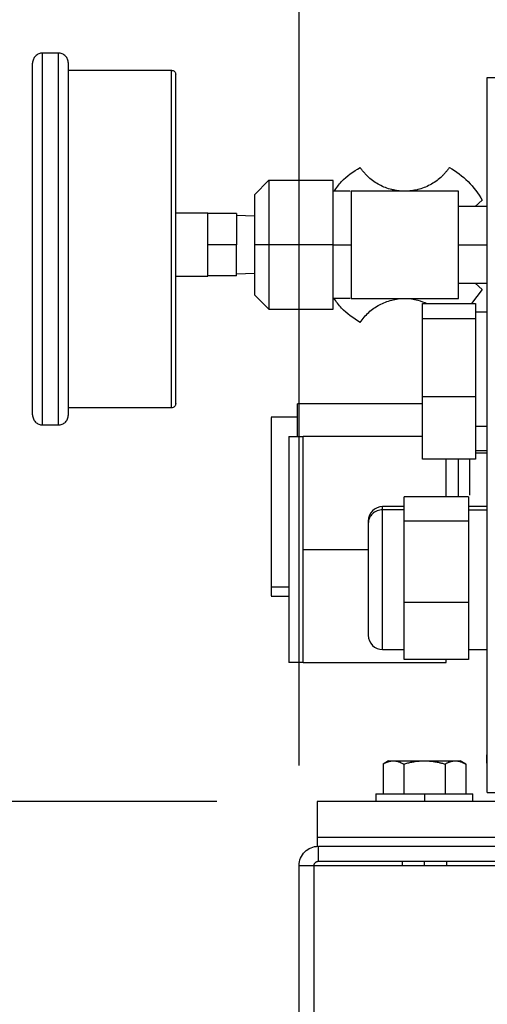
# Model space of a CAD drawing. Header units: inches. Extents: x 3 to 150, y 3 to 116.
# Tile 33 of 57: x 76.21 to 79.48, y 66.08 to 72.97. Entities that reach past the tile are written whole.
import ezdxf

# ---------------------------------------------------------------- set-up
doc = ezdxf.new("R2010")
doc.units = ezdxf.units.IN
doc.header["$LTSCALE"] = 14
doc.header["$MEASUREMENT"] = 0
doc.layers.add('DIMENSIONS', color=140, linetype='Continuous', lineweight=25)
doc.styles.add('SLDTEXTSTYLE0', font='TXT', dxfattribs={"width": 0.7})
doc.dimstyles.new('SLDDIMSTYLE1', dxfattribs={"dimtxt": 1.189453, "dimasz": 1.82, "dimexe": 0, "dimexo": 0.0625, "dimgap": 0.297363, "dimtad": 0, "dimtih": 1, "dimtoh": 1, "dimrnd": 1e-09, "dimzin": 12, "dimdsep": 46, "dimtxsty": 'SLDTEXTSTYLE0', "dimsah": 1, "dimcen": 0.09, "dimadec": 0, "dimazin": 3, "dimtfac": 1, "dimtofl": 0, "dimtmove": 0, "dimatfit": 3, "dimfxl": 0, "dimfrac": 2, "dimtolj": 1, "dimtzin": 12, "dimarcsym": 0})

# ---------------------------------------------------------------- blocks, each defined once
blk = doc.blocks.new('_D_4')
at = {"layer": 'DIMENSIONS'}
for p, q in [((77.5856, 67.5015), (67.384, 67.5015)), ((69.134, 67.5015), (69.134, 62.2571)), ((66.872, 60.1004), (66.4725, 60.1004)), ((66.4725, 60.1004), (66.4725, 58.21)), ((71.396, 60.1004), (71.7955, 60.1004)), ((71.7955, 60.1004), (71.7955, 58.21)), ((66.4725, 58.21), (66.872, 58.21)), ((71.7955, 58.21), (71.396, 58.21)), ((69.134, 52.939), (69.134, 57.9437)), ((76.4606, 52.939), (67.384, 52.939))]:
    blk.add_line(p, q, dxfattribs=at)
for points in [[(69.134, 67.5015), (68.854, 65.6815), (69.414, 65.6815)], [(69.134, 52.939), (69.414, 54.759), (68.854, 54.759)]]:
    blk.add_solid(points, dxfattribs=at)
at = {"layer": 'DIMENSIONS', "char_height": 1.16667, "attachment_point": 1, "style": 'SLDTEXTSTYLE0'}
for s, insert in [('14.56', (66.872, 61.8706)), ('369.9', (66.872, 59.7139))]:
    blk.add_mtext(s, dxfattribs=dict(at, insert=insert))
blk = doc.blocks.new('_D_5')
at = {"layer": 'DIMENSIONS'}
for p, q in [((78.1606, 67.7544), (78.1606, 86.8401)), ((95.4106, 67.7544), (95.4106, 86.8401)), ((78.1606, 85.0901), (83.2205, 85.0901)), ((84.8324, 85.0901), (84.433, 85.0901)), ((84.433, 85.0901), (84.433, 83.1997)), ((89.3565, 85.0901), (89.7559, 85.0901)), ((89.7559, 85.0901), (89.7559, 83.1997)), ((95.4106, 85.0901), (90.9685, 85.0901)), ((84.433, 83.1997), (84.8324, 83.1997)), ((89.7559, 83.1997), (89.3565, 83.1997))]:
    blk.add_line(p, q, dxfattribs=at)
for points in [[(78.1606, 85.0901), (79.9806, 84.8101), (79.9806, 85.3701)], [(95.4106, 85.0901), (93.5906, 85.3701), (93.5906, 84.8101)]]:
    blk.add_solid(points, dxfattribs=at)
at = {"layer": 'DIMENSIONS', "char_height": 1.16667, "attachment_point": 1, "style": 'SLDTEXTSTYLE0'}
for s, insert in [('17.25', (84.8324, 86.8603)), ('438.2', (84.8324, 84.7036))]:
    blk.add_mtext(s, dxfattribs=dict(at, insert=insert))
blk = doc.blocks.new('_D_6')
at = {"layer": 'DIMENSIONS'}
for p, q in [((76.2986, 73.3647), (76.2986, 93.4543)), ((95.4106, 67.7544), (95.4106, 93.4543)), ((76.2986, 91.7043), (81.8994, 91.7043)), ((83.5113, 91.7043), (83.1119, 91.7043)), ((83.1119, 91.7043), (83.1119, 89.8139)), ((88.0354, 91.7043), (88.4348, 91.7043)), ((88.4348, 91.7043), (88.4348, 89.8139)), ((95.4106, 91.7043), (89.6474, 91.7043)), ((83.1119, 89.8139), (83.5113, 89.8139)), ((88.4348, 89.8139), (88.0354, 89.8139))]:
    blk.add_line(p, q, dxfattribs=at)
for points in [[(76.2986, 91.7043), (78.1186, 91.4243), (78.1186, 91.9843)], [(95.4106, 91.7043), (93.5906, 91.9843), (93.5906, 91.4243)]]:
    blk.add_solid(points, dxfattribs=at)
at = {"layer": 'DIMENSIONS', "char_height": 1.16667, "attachment_point": 1, "style": 'SLDTEXTSTYLE0'}
for s, insert in [('19.11', (83.5113, 93.4745)), ('485.4', (83.5113, 91.3178))]:
    blk.add_mtext(s, dxfattribs=dict(at, insert=insert))

msp = doc.modelspace()

# ---------------------------------------------------------------- linework, layer by layer
for p, q in [((76.4786, 72.7347), (76.3686, 72.7347)), ((76.5486, 72.6147), (77.2686, 72.6147)), ((79.4736, 67.564), (79.4736, 72.564)), ((79.4736, 72.564), (82.9736, 72.564)), ((77.9488, 71.8452), (77.8484, 71.7448)), ((78.3986, 71.845), (77.9486, 71.845)), ((78.5167, 71.769), (78.3986, 71.769)), ((78.5236, 71.769), (78.5236, 71.019)), ((79.2736, 71.769), (78.5236, 71.769)), ((79.2736, 71.019), (79.2736, 71.769)), ((79.3906, 71.663), (79.4403, 71.7058)), ((77.5236, 71.615), (77.2986, 71.615)), ((77.5236, 71.5247), (77.5236, 71.6138)), ((77.7236, 71.6138), (77.5236, 71.6138)), ((77.7236, 71.6138), (77.7236, 71.395)), ((77.7236, 71.601), (77.8486, 71.5967)), ((79.4736, 71.663), (79.2736, 71.663)), ((77.5236, 71.395), (77.5236, 71.4841)), ((77.7236, 71.395), (77.5236, 71.395)), ((77.5236, 71.3059), (77.5236, 71.395)), ((77.7236, 71.1763), (77.7236, 71.395)), ((77.9486, 71.395), (77.8486, 71.395)), ((78.3986, 71.395), (77.9486, 71.395)), ((78.3986, 71.395), (78.5236, 71.395)), ((79.2736, 71.394), (79.4736, 71.394)), ((77.5236, 71.1763), (77.5236, 71.2654)), ((77.8486, 71.1934), (77.7236, 71.189)), ((77.2986, 71.175), (77.5236, 71.175)), ((77.7236, 71.1763), (77.5236, 71.1763)), ((79.2736, 71.125), (79.4736, 71.125)), ((79.4403, 71.0822), (79.3906, 71.125)), ((77.8484, 71.0452), (77.9488, 70.9448)), ((79.4403, 71.0822), (79.3643, 70.9831)), ((78.3986, 71.0211), (78.517, 71.0211)), ((78.5236, 71.019), (79.2736, 71.019)), ((79.0236, 70.9831), (79.3936, 70.9831)), ((79.0236, 70.8782), (79.0236, 70.9831)), ((79.3936, 70.9831), (79.3936, 70.8782)), ((77.9486, 70.945), (78.3986, 70.945)), ((79.4736, 70.9225), (79.3936, 70.9225)), ((79.0236, 70.334), (79.0236, 70.8782)), ((79.0236, 70.8782), (79.3936, 70.8782)), ((79.3936, 70.8782), (79.3936, 70.334)), ((79.0236, 69.8948), (79.0236, 70.334)), ((79.0236, 70.334), (79.3936, 70.334)), ((79.3936, 70.334), (79.3936, 69.8948)), ((77.2686, 70.2547), (76.5486, 70.2547)), ((79.0236, 70.2829), (78.1486, 70.2829)), ((78.1486, 70.054), (78.1486, 70.2829)), ((78.1486, 70.1899), (77.9646, 70.1899)), ((76.3686, 70.1347), (76.4786, 70.1347)), ((79.4736, 70.1251), (79.3936, 70.1251)), ((78.0886, 70.054), (78.1886, 70.054)), ((79.0236, 70.054), (78.1886, 70.054)), ((79.3936, 69.9555), (79.4736, 69.9555)), ((79.3936, 69.8948), (79.0236, 69.8948)), ((79.2736, 69.6329), (79.2736, 69.8948)), ((79.3936, 69.939), (79.4736, 69.939)), ((79.3436, 69.6329), (78.8936, 69.6329)), ((78.8936, 69.4617), (78.8936, 69.6329)), ((79.3436, 69.6329), (79.3436, 69.4617)), ((78.8936, 69.564), (78.7436, 69.564)), ((78.8936, 69.542), (78.7436, 69.542)), ((79.4736, 69.564), (79.3436, 69.564)), ((79.3436, 69.542), (79.4736, 69.542)), ((78.8936, 68.8928), (78.8936, 69.4617)), ((79.3436, 69.4617), (78.8936, 69.4617)), ((79.3436, 69.4617), (79.3436, 68.8928)), ((78.1886, 69.264), (78.6436, 69.264)), ((77.9646, 69.0019), (78.0886, 69.0019)), ((77.9646, 68.938), (78.0886, 68.938)), ((78.8936, 68.4951), (78.8936, 68.8928)), ((79.3436, 68.8928), (78.8936, 68.8928)), ((79.3436, 68.8928), (79.3436, 68.4951)), ((78.7436, 68.564), (78.8936, 68.564)), ((79.3436, 68.564), (79.4736, 68.564)), ((78.1886, 68.474), (78.0886, 68.474)), ((78.1886, 68.474), (79.1886, 68.474)), ((79.3436, 68.4951), (78.8936, 68.4951)), ((79.4701, 67.828), (79.4701, 67.769)), ((78.7859, 67.7867), (78.7467, 67.764)), ((78.7469, 67.7641), (78.7469, 67.5565)), ((78.8912, 67.7641), (78.8912, 67.5565)), ((79.1799, 67.7641), (79.1799, 67.5565)), ((79.3245, 67.764), (79.2852, 67.7867)), ((79.3243, 67.7641), (79.3243, 67.5565)), ((78.6976, 67.5565), (78.6976, 67.5015)), ((79.0356, 67.5565), (79.0356, 67.5015)), ((79.3736, 67.5015), (79.3736, 67.5565)), ((79.4736, 67.564), (80.1219, 67.564)), ((78.2856, 67.5015), (78.2856, 67.2515)), ((95.2856, 67.5015), (78.2856, 67.5015)), ((95.2856, 67.2515), (78.2856, 67.2515)), ((95.2856, 67.2515), (78.2856, 67.2515)), ((78.2856, 67.2515), (78.2856, 67.189)), ((78.2952, 67.0844), (78.2952, 67.189)), ((78.2952, 67.189), (95.276, 67.189)), ((78.1606, 67.0544), (78.2652, 67.0544)), ((78.1606, 53.0736), (78.1606, 67.0544)), ((78.2652, 53.0736), (78.2652, 67.0544)), ((78.2652, 67.0544), (95.306, 67.0544)), ((78.2952, 67.0844), (95.276, 67.0844)), ((78.8793, 67.0844), (78.8793, 67.0544)), ((79.0356, 67.0544), (79.0356, 67.0844)), ((79.1918, 67.0544), (79.1918, 67.0844))]:
    msp.add_line(p, q)
for centre, start, end in [((78.7436, 69.464), 90, 180), ((78.7436, 68.664), 180, 270)]:
    msp.add_arc(centre, 0.1, start, end)
for points, knots in [([(76.3686, 72.7347), (76.3594, 72.7347), (76.3503, 72.7329), (76.3333, 72.7259), (76.3256, 72.7207), (76.3126, 72.7077), (76.3074, 72.7), (76.3004, 72.683), (76.2986, 72.6739), (76.2986, 72.6647)], [0, 0, 0, 0, 0.25, 0.25, 0.5, 0.5, 0.75, 0.75, 1, 1, 1, 1]), ([(76.3686, 70.1347), (76.3686, 70.1347), (76.3686, 70.1431), (76.3686, 70.1763), (76.3686, 70.2011), (76.3686, 70.2662), (76.3686, 70.3065), (76.3686, 70.4011), (76.3686, 70.4553), (76.3686, 70.5756), (76.3686, 70.6417), (76.3686, 70.7832), (76.3686, 70.8586), (76.3686, 71.0158), (76.3686, 71.0976), (76.3686, 71.2645), (76.3686, 71.3496), (76.3686, 71.5198), (76.3686, 71.6049), (76.3686, 71.7718), (76.3686, 71.8536), (76.3686, 72.0108), (76.3686, 72.0862), (76.3686, 72.2277), (76.3686, 72.2938), (76.3686, 72.4141), (76.3686, 72.4684), (76.3686, 72.5629), (76.3686, 72.6032), (76.3686, 72.6683), (76.3686, 72.6931), (76.3686, 72.7263), (76.3686, 72.7347), (76.3686, 72.7347)], [0, 0, 0, 0, 0.0625, 0.0625, 0.125, 0.125, 0.1875, 0.1875, 0.25, 0.25, 0.3125, 0.3125, 0.375, 0.375, 0.4375, 0.4375, 0.5, 0.5, 0.5625, 0.5625, 0.625, 0.625, 0.6875, 0.6875, 0.75, 0.75, 0.8125, 0.8125, 0.875, 0.875, 0.9375, 0.9375, 1, 1, 1, 1]), ([(76.4786, 70.1347), (76.4786, 70.1347), (76.4786, 70.1431), (76.4786, 70.1763), (76.4786, 70.2011), (76.4786, 70.2662), (76.4786, 70.3065), (76.4786, 70.4011), (76.4786, 70.4553), (76.4786, 70.5756), (76.4786, 70.6417), (76.4786, 70.7832), (76.4786, 70.8586), (76.4786, 71.0158), (76.4786, 71.0976), (76.4786, 71.2645), (76.4786, 71.3496), (76.4786, 71.5198), (76.4786, 71.6049), (76.4786, 71.7718), (76.4786, 71.8536), (76.4786, 72.0108), (76.4786, 72.0862), (76.4786, 72.2277), (76.4786, 72.2938), (76.4786, 72.4141), (76.4786, 72.4684), (76.4786, 72.5629), (76.4786, 72.6032), (76.4786, 72.6683), (76.4786, 72.6931), (76.4786, 72.7263), (76.4786, 72.7347), (76.4786, 72.7347)], [0, 0, 0, 0, 0.0625, 0.0625, 0.125, 0.125, 0.1875, 0.1875, 0.25, 0.25, 0.3125, 0.3125, 0.375, 0.375, 0.4375, 0.4375, 0.5, 0.5, 0.5625, 0.5625, 0.625, 0.625, 0.6875, 0.6875, 0.75, 0.75, 0.8125, 0.8125, 0.875, 0.875, 0.9375, 0.9375, 1, 1, 1, 1]), ([(76.5486, 72.6647), (76.5486, 72.6739), (76.5468, 72.683), (76.5398, 72.7), (76.5346, 72.7077), (76.5216, 72.7207), (76.5138, 72.7259), (76.4969, 72.7329), (76.4877, 72.7347), (76.4786, 72.7347)], [0, 0, 0, 0, 0.25, 0.25, 0.5, 0.5, 0.75, 0.75, 1, 1, 1, 1]), ([(76.2986, 70.2047), (76.2986, 70.2048), (76.2986, 70.2048), (76.2986, 70.2054), (76.2986, 70.2064), (76.2986, 70.2078), (76.2986, 70.2095), (76.2986, 70.2117), (76.2986, 70.2142), (76.2986, 70.2172), (76.2986, 70.2205), (76.2986, 70.2242), (76.2986, 70.2344), (76.2986, 70.2558), (76.2986, 70.2965), (76.2986, 70.3482), (76.2986, 70.4104), (76.2986, 70.4824), (76.2986, 70.5636), (76.2986, 70.6531), (76.2986, 70.7503), (76.2986, 70.8539), (76.2986, 70.9633), (76.2986, 71.0771), (76.2986, 71.1944), (76.2986, 71.314), (76.2986, 71.4347), (76.2986, 71.5555), (76.2986, 71.6751), (76.2986, 71.7923), (76.2986, 71.9062), (76.2986, 72.0155), (76.2986, 72.1192), (76.2986, 72.2163), (76.2986, 72.3058), (76.2986, 72.3871), (76.2986, 72.4591), (76.2986, 72.5212), (76.2986, 72.5729), (76.2986, 72.6137), (76.2986, 72.6365), (76.2986, 72.6485), (76.2986, 72.6544), (76.2986, 72.659), (76.2986, 72.6623), (76.2986, 72.6643), (76.2986, 72.6646), (76.2986, 72.6647)], [0, 0, 0, 0, 0.005697, 0.0113858, 0.0170684, 0.0227466, 0.0284221, 0.0340968, 0.0397724, 0.0454509, 0.051134, 0.0568236, 0.0625214, 0.0937672, 0.1250185, 0.1562643, 0.1875155, 0.2187615, 0.2500126, 0.2812585, 0.3125097, 0.3437554, 0.3750068, 0.4062525, 0.4375039, 0.4687496, 0.500001, 0.5312467, 0.562498, 0.5937438, 0.6249951, 0.6562409, 0.6874922, 0.7187379, 0.7499893, 0.781235, 0.8124864, 0.8437321, 0.8749835, 0.9062292, 0.9374806, 0.9479183, 0.9583341, 0.9687389, 0.979144, 0.9895607, 1, 1, 1, 1]), ([(76.5486, 70.2047), (76.5486, 70.2047), (76.5486, 70.2126), (76.5486, 70.2441), (76.5486, 70.2675), (76.5486, 70.3291), (76.5486, 70.3673), (76.5486, 70.4567), (76.5486, 70.508), (76.5486, 70.6219), (76.5486, 70.6844), (76.5486, 70.8183), (76.5486, 70.8896), (76.5486, 71.0384), (76.5486, 71.1158), (76.5486, 71.2737), (76.5486, 71.3542), (76.5486, 71.5152), (76.5486, 71.5957), (76.5486, 71.7536), (76.5486, 71.831), (76.5486, 71.9798), (76.5486, 72.0511), (76.5486, 72.185), (76.5486, 72.2475), (76.5486, 72.3614), (76.5486, 72.4127), (76.5486, 72.5021), (76.5486, 72.5403), (76.5486, 72.6019), (76.5486, 72.6254), (76.5486, 72.6568), (76.5486, 72.6647), (76.5486, 72.6647)], [0, 0, 0, 0, 0.0625, 0.0625, 0.125, 0.125, 0.1875, 0.1875, 0.25, 0.25, 0.3125, 0.3125, 0.375, 0.375, 0.4375, 0.4375, 0.5, 0.5, 0.5625, 0.5625, 0.625, 0.625, 0.6875, 0.6875, 0.75, 0.75, 0.8125, 0.8125, 0.875, 0.875, 0.9375, 0.9375, 1, 1, 1, 1]), ([(77.2686, 70.2547), (77.2686, 70.2547), (77.2686, 70.2623), (77.2686, 70.2925), (77.2686, 70.315), (77.2686, 70.3741), (77.2686, 70.4107), (77.2686, 70.4965), (77.2686, 70.5457), (77.2686, 70.6549), (77.2686, 70.7149), (77.2686, 70.8434), (77.2686, 70.9118), (77.2686, 71.0545), (77.2686, 71.1288), (77.2686, 71.2803), (77.2686, 71.3575), (77.2686, 71.5119), (77.2686, 71.5892), (77.2686, 71.7407), (77.2686, 71.8149), (77.2686, 71.9576), (77.2686, 72.0261), (77.2686, 72.1545), (77.2686, 72.2145), (77.2686, 72.3237), (77.2686, 72.3729), (77.2686, 72.4588), (77.2686, 72.4953), (77.2686, 72.5544), (77.2686, 72.577), (77.2686, 72.6071), (77.2686, 72.6147), (77.2686, 72.6147)], [0, 0, 0, 0, 0.0625, 0.0625, 0.125, 0.125, 0.1875, 0.1875, 0.25, 0.25, 0.3125, 0.3125, 0.375, 0.375, 0.4375, 0.4375, 0.5, 0.5, 0.5625, 0.5625, 0.625, 0.625, 0.6875, 0.6875, 0.75, 0.75, 0.8125, 0.8125, 0.875, 0.875, 0.9375, 0.9375, 1, 1, 1, 1]), ([(77.2686, 72.6147), (77.2764, 72.6147), (77.2842, 72.6115), (77.2954, 72.6004), (77.2986, 72.5926), (77.2986, 72.5847)], [0, 0, 0, 0, 0.5, 0.5, 1, 1, 1, 1]), ([(77.2986, 70.2847), (77.2986, 70.2847), (77.2986, 70.2921), (77.2986, 70.3215), (77.2986, 70.3434), (77.2986, 70.4011), (77.2986, 70.4367), (77.2986, 70.5203), (77.2986, 70.5683), (77.2986, 70.6748), (77.2986, 70.7332), (77.2986, 70.8584), (77.2986, 70.9251), (77.2986, 71.0642), (77.2986, 71.1365), (77.2986, 71.2842), (77.2986, 71.3594), (77.2986, 71.51), (77.2986, 71.5852), (77.2986, 71.7329), (77.2986, 71.8053), (77.2986, 71.9443), (77.2986, 72.011), (77.2986, 72.1362), (77.2986, 72.1947), (77.2986, 72.3011), (77.2986, 72.3491), (77.2986, 72.4327), (77.2986, 72.4684), (77.2986, 72.526), (77.2986, 72.5479), (77.2986, 72.5773), (77.2986, 72.5847), (77.2986, 72.5847)], [0, 0, 0, 0, 0.0625, 0.0625, 0.125, 0.125, 0.1875, 0.1875, 0.25, 0.25, 0.3125, 0.3125, 0.375, 0.375, 0.4375, 0.4375, 0.5, 0.5, 0.5625, 0.5625, 0.625, 0.625, 0.6875, 0.6875, 0.75, 0.75, 0.8125, 0.8125, 0.875, 0.875, 0.9375, 0.9375, 1, 1, 1, 1]), ([(78.4053, 71.769), (78.4216, 71.7922), (78.4693, 71.8605), (78.5401, 71.9057), (78.5868, 71.9356)], [0, 0, 0, 0, 0.33967, 1, 1, 1, 1]), ([(78.8986, 71.769), (78.8947, 71.769), (78.8871, 71.7691), (78.8756, 71.7696), (78.8641, 71.7705), (78.8527, 71.7717), (78.8413, 71.7733), (78.83, 71.7752), (78.8187, 71.7775), (78.7963, 71.7828), (78.7633, 71.7932), (78.7214, 71.8124), (78.6821, 71.8366), (78.6521, 71.8606), (78.63, 71.8819), (78.6145, 71.8989), (78.5999, 71.9167), (78.5912, 71.9293), (78.5868, 71.9356)], [0, 0, 0, 0, 0.031357, 0.062627, 0.09384, 0.125026, 0.156213, 0.187431, 0.218711, 0.250081, 0.375018, 0.500014, 0.624952, 0.749948, 0.812568, 0.874959, 0.937358, 1, 1, 1, 1]), ([(79.2104, 71.9356), (79.2082, 71.9324), (79.2039, 71.9261), (79.1971, 71.9168), (79.19, 71.9078), (79.1826, 71.899), (79.175, 71.8904), (79.1671, 71.8821), (79.1589, 71.8739), (79.1421, 71.8582), (79.1151, 71.8366), (79.0758, 71.8124), (79.0339, 71.7932), (78.9972, 71.7816), (78.9673, 71.775), (78.9445, 71.7716), (78.9216, 71.7694), (78.9063, 71.7691), (78.8986, 71.769)], [0, 0, 0, 0, 0.031357, 0.062627, 0.09384, 0.125026, 0.156213, 0.187431, 0.218711, 0.250081, 0.375018, 0.500014, 0.624952, 0.749948, 0.812568, 0.874959, 0.937358, 1, 1, 1, 1]), ([(79.2104, 71.9356), (79.2579, 71.9083), (79.3018, 71.8747), (79.3793, 71.7971), (79.4129, 71.7533), (79.4403, 71.7058)], [0, 0, 0, 0, 0.5, 0.5, 1, 1, 1, 1]), ([(77.9486, 71.845), (77.9486, 71.845), (77.9486, 71.8333), (77.9486, 71.7882), (77.9486, 71.7549), (77.9486, 71.6716), (77.9486, 71.6217), (77.9486, 71.5128), (77.9486, 71.4539), (77.9486, 71.395)], [0, 0, 0, 0, 0.25, 0.25, 0.5, 0.5, 0.75, 0.75, 1, 1, 1, 1]), ([(78.3986, 71.395), (78.3986, 71.4539), (78.3986, 71.5128), (78.3986, 71.6217), (78.3986, 71.6716), (78.3986, 71.7549), (78.3986, 71.7882), (78.3986, 71.8333), (78.3986, 71.845), (78.3986, 71.845)], [0, 0, 0, 0, 0.25, 0.25, 0.5, 0.5, 0.75, 0.75, 1, 1, 1, 1]), ([(77.8486, 71.745), (77.8486, 71.745), (77.8486, 71.7359), (77.8486, 71.7009), (77.8486, 71.6749), (77.8486, 71.6101), (77.8486, 71.5713), (77.8486, 71.4866), (77.8486, 71.4408), (77.8486, 71.395)], [0, 0, 0, 0, 0.25, 0.25, 0.5, 0.5, 0.75, 0.75, 1, 1, 1, 1]), ([(77.8486, 71.395), (77.8486, 71.3492), (77.8486, 71.3034), (77.8486, 71.2188), (77.8486, 71.1799), (77.8486, 71.1152), (77.8486, 71.0892), (77.8486, 71.0541), (77.8486, 71.045), (77.8486, 71.045)], [0, 0, 0, 0, 0.25, 0.25, 0.5, 0.5, 0.75, 0.75, 1, 1, 1, 1]), ([(77.9486, 71.395), (77.9486, 71.3361), (77.9486, 71.2772), (77.9486, 71.1684), (77.9486, 71.1185), (77.9486, 71.0352), (77.9486, 71.0018), (77.9486, 70.9567), (77.9486, 70.945), (77.9486, 70.945)], [0, 0, 0, 0, 0.25, 0.25, 0.5, 0.5, 0.75, 0.75, 1, 1, 1, 1]), ([(78.3986, 70.945), (78.3986, 70.945), (78.3986, 70.9567), (78.3986, 71.0018), (78.3986, 71.0352), (78.3986, 71.1185), (78.3986, 71.1684), (78.3986, 71.2772), (78.3986, 71.3361), (78.3986, 71.395)], [0, 0, 0, 0, 0.25, 0.25, 0.5, 0.5, 0.75, 0.75, 1, 1, 1, 1]), ([(78.5868, 70.8523), (78.5401, 70.8822), (78.4686, 70.928), (78.4204, 70.9971), (78.4037, 71.0211)], [0, 0, 0, 0, 0.653202, 1, 1, 1, 1]), ([(78.5868, 70.8523), (78.6056, 70.8766), (78.6434, 70.9252), (78.7202, 70.9778), (78.8065, 71.0115), (78.8984, 71.0223), (78.9834, 71.0138), (79.0326, 70.9923), (79.0535, 70.9831)], [0, 0, 0, 0, 0.174056, 0.348113, 0.522169, 0.696226, 0.870282, 1, 1, 1, 1]), ([(77.2986, 70.2847), (77.2986, 70.2769), (77.2954, 70.2691), (77.2842, 70.2579), (77.2764, 70.2547), (77.2686, 70.2547)], [0, 0, 0, 0, 0.5, 0.5, 1, 1, 1, 1]), ([(76.2986, 70.2047), (76.2986, 70.1956), (76.3004, 70.1864), (76.3074, 70.1695), (76.3126, 70.1617), (76.3256, 70.1487), (76.3333, 70.1435), (76.3503, 70.1365), (76.3594, 70.1347), (76.3686, 70.1347)], [0, 0, 0, 0, 0.25, 0.25, 0.5, 0.5, 0.75, 0.75, 1, 1, 1, 1]), ([(76.4786, 70.1347), (76.4877, 70.1347), (76.4969, 70.1365), (76.5138, 70.1435), (76.5216, 70.1487), (76.5346, 70.1617), (76.5398, 70.1695), (76.5468, 70.1864), (76.5486, 70.1956), (76.5486, 70.2047)], [0, 0, 0, 0, 0.25, 0.25, 0.5, 0.5, 0.75, 0.75, 1, 1, 1, 1]), ([(77.9646, 70.1873), (77.9646, 70.1872), (77.9646, 70.1872), (77.9646, 70.1594), (77.9646, 70.1089), (77.9646, 70.0366), (77.9646, 69.9463), (77.9646, 69.8412), (77.9646, 69.7256), (77.9646, 69.6037), (77.9646, 69.4802), (77.9646, 69.3601), (77.9646, 69.2476), (77.9646, 69.1477), (77.9646, 69.0623), (77.9646, 69.022), (77.9646, 69.0019)], [0, 0, 0, 0, 0.049637, 0.122742, 0.195847, 0.268952, 0.342057, 0.415161, 0.488266, 0.561371, 0.634476, 0.707581, 0.780686, 0.85379, 0.926895, 1, 1, 1, 1]), ([(78.0886, 70.054), (78.0886, 70.054), (78.0886, 70.0489), (78.0886, 70.0287), (78.0886, 70.0136), (78.0886, 69.974), (78.0886, 69.9495), (78.0886, 69.8921), (78.0886, 69.8591), (78.0886, 69.786), (78.0886, 69.7459), (78.0886, 69.6599), (78.0886, 69.614), (78.0886, 69.5185), (78.0886, 69.4688), (78.0886, 69.3674), (78.0886, 69.3157), (78.0886, 69.2123), (78.0886, 69.1605), (78.0886, 69.0591), (78.0886, 69.0094), (78.0886, 68.9139), (78.0886, 68.868), (78.0886, 68.7821), (78.0886, 68.7419), (78.0886, 68.6688), (78.0886, 68.6358), (78.0886, 68.5784), (78.0886, 68.5539), (78.0886, 68.5143), (78.0886, 68.4992), (78.0886, 68.4791), (78.0886, 68.474), (78.0886, 68.474)], [0, 0, 0, 0, 0.0625, 0.0625, 0.125, 0.125, 0.1875, 0.1875, 0.25, 0.25, 0.3125, 0.3125, 0.375, 0.375, 0.4375, 0.4375, 0.5, 0.5, 0.5625, 0.5625, 0.625, 0.625, 0.6875, 0.6875, 0.75, 0.75, 0.8125, 0.8125, 0.875, 0.875, 0.9375, 0.9375, 1, 1, 1, 1]), ([(78.1886, 69.264), (78.1886, 69.2697), (78.1886, 69.2812), (78.1886, 69.2985), (78.1886, 69.3157), (78.1886, 69.3328), (78.1886, 69.35), (78.1886, 69.367), (78.1886, 69.3841), (78.1886, 69.4011), (78.1886, 69.4378), (78.1886, 69.4937), (78.1886, 69.5668), (78.1886, 69.637), (78.1886, 69.7257), (78.1886, 69.8262), (78.1886, 69.9086), (78.1886, 69.9618), (78.1886, 69.995), (78.1886, 70.0212), (78.1886, 70.0363), (78.1886, 70.0444), (78.1886, 70.0487), (78.1886, 70.0517), (78.1886, 70.0536), (78.1886, 70.0538), (78.1886, 70.054)], [0, 0, 0, 0, 0.013926, 0.02783, 0.041717, 0.055595, 0.06947, 0.083349, 0.097238, 0.111145, 0.125074, 0.187579, 0.250101, 0.312605, 0.375127, 0.500003, 0.624878, 0.687383, 0.749905, 0.812409, 0.874931, 0.899978, 0.92497, 0.949945, 0.974942, 1, 1, 1, 1]), ([(78.1886, 68.474), (78.1886, 68.474), (78.1886, 68.4791), (78.1886, 68.4992), (78.1886, 68.5143), (78.1886, 68.5539), (78.1886, 68.5784), (78.1886, 68.6358), (78.1886, 68.6688), (78.1886, 68.7419), (78.1886, 68.7821), (78.1886, 68.868), (78.1886, 68.9139), (78.1886, 69.0094), (78.1886, 69.0591), (78.1886, 69.1605), (78.1886, 69.2123), (78.1886, 69.3157), (78.1886, 69.3674), (78.1886, 69.4688), (78.1886, 69.5185), (78.1886, 69.614), (78.1886, 69.6599), (78.1886, 69.7459), (78.1886, 69.786), (78.1886, 69.8591), (78.1886, 69.8921), (78.1886, 69.9495), (78.1886, 69.974), (78.1886, 70.0136), (78.1886, 70.0287), (78.1886, 70.0489), (78.1886, 70.054), (78.1886, 70.054)], [0, 0, 0, 0, 0.0625, 0.0625, 0.125, 0.125, 0.1875, 0.1875, 0.25, 0.25, 0.3125, 0.3125, 0.375, 0.375, 0.4375, 0.4375, 0.5, 0.5, 0.5625, 0.5625, 0.625, 0.625, 0.6875, 0.6875, 0.75, 0.75, 0.8125, 0.8125, 0.875, 0.875, 0.9375, 0.9375, 1, 1, 1, 1]), ([(79.1886, 69.6329), (79.1886, 69.6565), (79.1886, 69.7264), (79.1886, 69.817), (79.1886, 69.8717), (79.1886, 69.8948)], [0, 0, 0, 0, 0.227998, 0.672856, 1, 1, 1, 1]), ([(79.3516, 69.8948), (79.3516, 69.881), (79.3516, 69.8386), (79.3516, 69.7707), (79.3516, 69.6991), (79.3516, 69.6609), (79.3516, 69.6441)], [0, 0, 0, 0, 0.147923, 0.454248, 0.760574, 1, 1, 1, 1]), ([(78.7436, 69.542), (78.7305, 69.542), (78.7174, 69.5395), (78.6932, 69.5299), (78.6821, 69.5228), (78.6636, 69.5051), (78.6562, 69.4945), (78.6462, 69.4714), (78.6436, 69.4589), (78.6436, 69.4464)], [0, 0, 0, 0, 0.25, 0.25, 0.5, 0.5, 0.75, 0.75, 1, 1, 1, 1]), ([(78.7436, 69.542), (78.7436, 69.5506), (78.7436, 69.5636), (78.7436, 69.5621), (78.7436, 69.5616)], [0, 0, 0, 0, 0.659858, 1, 1, 1, 1]), ([(78.7436, 68.5664), (78.7436, 68.5659), (78.7436, 68.5644), (78.7436, 68.5826), (78.7436, 68.6193), (78.7436, 68.674), (78.7436, 68.7435), (78.7436, 68.8254), (78.7436, 68.9164), (78.7436, 69.0131), (78.7436, 69.1118), (78.7436, 69.2086), (78.7436, 69.2998), (78.7436, 69.3821), (78.7436, 69.4518), (78.7436, 69.5079), (78.7436, 69.5306), (78.7436, 69.542)], [0, 0, 0, 0, 0.033451, 0.10249, 0.171529, 0.240569, 0.309608, 0.378647, 0.447686, 0.516726, 0.585765, 0.654804, 0.723843, 0.792882, 0.861922, 0.930961, 1, 1, 1, 1]), ([(78.6436, 69.462), (78.6436, 69.4622), (78.6436, 69.4631), (78.6436, 69.4534), (78.6436, 69.4464)], [0, 0, 0, 0, 0.276808, 1, 1, 1, 1]), ([(78.6436, 69.4464), (78.6436, 69.4373), (78.6436, 69.4191), (78.6436, 69.3742), (78.6436, 69.3185), (78.6436, 69.2526), (78.6436, 69.1797), (78.6436, 69.1022), (78.6436, 69.0233), (78.6436, 68.9459), (78.6436, 68.8731), (78.6436, 68.8076), (78.6436, 68.752), (78.6436, 68.7082), (78.6436, 68.6789), (78.6436, 68.6643), (78.6436, 68.6655), (78.6436, 68.6659)], [0, 0, 0, 0, 0.069039, 0.138078, 0.207118, 0.276157, 0.345196, 0.414235, 0.483274, 0.552314, 0.621353, 0.690392, 0.759431, 0.828471, 0.89751, 0.966549, 1, 1, 1, 1]), ([(78.1886, 68.474), (78.1886, 68.474), (78.1886, 68.4741), (78.1886, 68.4746), (78.1886, 68.4756), (78.1886, 68.4769), (78.1886, 68.4786), (78.1886, 68.4806), (78.1886, 68.4831), (78.1886, 68.4859), (78.1886, 68.4928), (78.1886, 68.5067), (78.1886, 68.5329), (78.1886, 68.5661), (78.1886, 68.6193), (78.1886, 68.7017), (78.1886, 68.8022), (78.1886, 68.8909), (78.1886, 68.9612), (78.1886, 69.0343), (78.1886, 69.0945), (78.1886, 69.1404), (78.1886, 69.1711), (78.1886, 69.2019), (78.1886, 69.2329), (78.1886, 69.2536), (78.1886, 69.264)], [0, 0, 0, 0, 0.013925, 0.027827, 0.041714, 0.055591, 0.069466, 0.083345, 0.097235, 0.111143, 0.125074, 0.187579, 0.250101, 0.312605, 0.375128, 0.500003, 0.624878, 0.687383, 0.749905, 0.812409, 0.874931, 0.899981, 0.924974, 0.949949, 0.974945, 1, 1, 1, 1]), ([(77.9646, 69.0019), (77.9646, 68.9863), (77.9646, 68.9551), (77.9646, 68.937), (77.9646, 68.9399), (77.9646, 68.9407)], [0, 0, 0, 0, 0.430846, 0.861693, 1, 1, 1, 1]), ([(79.1886, 68.474), (79.1886, 68.4746), (79.1886, 68.4754), (79.1886, 68.493), (79.1886, 68.4951)], [0, 0, 0, 0, 0.883636, 1, 1, 1, 1]), ([(78.7469, 67.7641), (78.7493, 67.7655), (78.7542, 67.7682), (78.7614, 67.7719), (78.7685, 67.7752), (78.7756, 67.778), (78.7843, 67.7811), (78.7948, 67.784), (78.807, 67.7861), (78.815, 67.7863), (78.8191, 67.7865)], [0, 0, 0, 0, 0.103679, 0.205188, 0.304865, 0.403091, 0.500286, 0.669005, 0.834455, 1, 1, 1, 1]), ([(78.7856, 67.7865), (78.7856, 67.7865), (78.7857, 67.7865), (78.7862, 67.7865), (78.7871, 67.7865), (78.7883, 67.7865), (78.7899, 67.7865), (78.7918, 67.7865), (78.7946, 67.7865), (78.7987, 67.7865), (78.8045, 67.7865), (78.8112, 67.7865), (78.8164, 67.7865), (78.8191, 67.7865)], [0, 0, 0, 0, 0.0716432, 0.1430491, 0.2143176, 0.2855493, 0.356845, 0.4283052, 0.5000296, 0.6252606, 0.7499733, 0.8747068, 1, 1, 1, 1]), ([(78.8191, 67.7865), (78.8211, 67.7864), (78.8252, 67.7864), (78.8312, 67.7858), (78.8373, 67.785), (78.8434, 67.7838), (78.8495, 67.7823), (78.8574, 67.7799), (78.8674, 67.7762), (78.8793, 67.7708), (78.8872, 67.7664), (78.8912, 67.7641)], [0, 0, 0, 0, 0.08311, 0.165759, 0.248389, 0.331429, 0.415294, 0.500383, 0.662699, 0.828654, 1, 1, 1, 1]), ([(78.8191, 67.7865), (78.8207, 67.7865), (78.8239, 67.7865), (78.829, 67.7865), (78.8344, 67.7865), (78.8401, 67.7865), (78.846, 67.7865), (78.8523, 67.7865), (78.8642, 67.7865), (78.8829, 67.7865), (78.9102, 67.7865), (78.9396, 67.7865), (78.9655, 67.7865), (78.9868, 67.7865), (79.0029, 67.7865), (79.0192, 67.7865), (79.0301, 67.7865), (79.0356, 67.7865)], [0, 0, 0, 0, 0.035842, 0.071563, 0.107211, 0.142837, 0.178493, 0.214227, 0.250089, 0.37501, 0.500015, 0.624936, 0.74994, 0.812574, 0.874949, 0.937335, 1, 1, 1, 1]), ([(78.8912, 67.7641), (78.8961, 67.7655), (78.9057, 67.7682), (78.9201, 67.7719), (78.9343, 67.7751), (78.9483, 67.778), (78.9637, 67.7807), (78.9806, 67.7831), (78.9989, 67.785), (79.0172, 67.7862), (79.0295, 67.7864), (79.0356, 67.7865)], [0, 0, 0, 0, 0.103177, 0.204204, 0.303416, 0.401188, 0.497932, 0.62399, 0.749025, 0.874907, 1, 1, 1, 1]), ([(79.0356, 67.7865), (79.0396, 67.7864), (79.0477, 67.7864), (79.0598, 67.7858), (79.0718, 67.785), (79.0839, 67.7838), (79.0961, 67.7823), (79.1121, 67.78), (79.132, 67.7763), (79.1559, 67.7708), (79.1718, 67.7664), (79.1799, 67.7641)], [0, 0, 0, 0, 0.0827911, 0.1651271, 0.2474429, 0.3301642, 0.4137023, 0.4984494, 0.6613838, 0.8279754, 1, 1, 1, 1]), ([(79.0356, 67.7865), (79.0387, 67.7865), (79.045, 67.7865), (79.0543, 67.7865), (79.0636, 67.7865), (79.0728, 67.7865), (79.082, 67.7865), (79.0912, 67.7865), (79.1078, 67.7865), (79.1315, 67.7865), (79.1609, 67.7865), (79.1882, 67.7865), (79.2088, 67.7865), (79.2237, 67.7865), (79.2341, 67.7865), (79.2436, 67.7865), (79.2493, 67.7865), (79.2521, 67.7865)], [0, 0, 0, 0, 0.035842, 0.071563, 0.107211, 0.142837, 0.178493, 0.214227, 0.250089, 0.37501, 0.500015, 0.624936, 0.74994, 0.812574, 0.874949, 0.937335, 1, 1, 1, 1]), ([(79.1799, 67.7641), (79.1824, 67.7655), (79.1872, 67.7682), (79.1944, 67.7719), (79.2015, 67.7752), (79.2086, 67.778), (79.2174, 67.7811), (79.2278, 67.784), (79.2399, 67.7861), (79.248, 67.7863), (79.2521, 67.7865)], [0, 0, 0, 0, 0.103679, 0.205188, 0.304865, 0.403091, 0.500286, 0.669005, 0.834455, 1, 1, 1, 1]), ([(79.2521, 67.7865), (79.2541, 67.7864), (79.2582, 67.7864), (79.2642, 67.7858), (79.2703, 67.785), (79.2763, 67.7838), (79.2825, 67.7823), (79.2905, 67.7799), (79.3004, 67.7762), (79.3123, 67.7708), (79.3202, 67.7664), (79.3243, 67.7641)], [0, 0, 0, 0, 0.08311, 0.165759, 0.248389, 0.331429, 0.415294, 0.500383, 0.662699, 0.828654, 1, 1, 1, 1]), ([(79.2521, 67.7865), (79.2536, 67.7865), (79.2567, 67.7865), (79.2609, 67.7865), (79.2648, 67.7865), (79.2684, 67.7865), (79.2716, 67.7865), (79.2745, 67.7865), (79.2778, 67.7865), (79.281, 67.7865), (79.2836, 67.7865), (79.2853, 67.7865), (79.2855, 67.7865), (79.2856, 67.7865)], [0, 0, 0, 0, 0.071663, 0.143083, 0.214358, 0.28559, 0.356879, 0.428326, 0.50003, 0.625229, 0.749932, 0.874676, 1, 1, 1, 1]), ([(78.6976, 67.5565), (78.6976, 67.5565), (78.6977, 67.5565), (78.6983, 67.5565), (78.6991, 67.5565), (78.7004, 67.5565), (78.702, 67.5565), (78.7053, 67.5565), (78.7116, 67.5565), (78.7228, 67.5565), (78.737, 67.5565), (78.7598, 67.5565), (78.795, 67.5565), (78.838, 67.5565), (78.876, 67.5565), (78.906, 67.5565), (78.9373, 67.5565), (78.966, 67.5565), (78.9914, 67.5565), (79.0135, 67.5565), (79.0282, 67.5565), (79.0356, 67.5565)], [0, 0, 0, 0, 0.020872, 0.041703, 0.062516, 0.083334, 0.104179, 0.125073, 0.187567, 0.250102, 0.312596, 0.375131, 0.500008, 0.624886, 0.68738, 0.749914, 0.812408, 0.874943, 0.91665, 0.958275, 1, 1, 1, 1]), ([(79.0356, 67.5565), (79.0393, 67.5565), (79.0467, 67.5565), (79.0577, 67.5565), (79.0687, 67.5565), (79.0797, 67.5565), (79.0906, 67.5565), (79.1088, 67.5565), (79.1339, 67.5565), (79.1651, 67.5565), (79.1952, 67.5565), (79.2331, 67.5565), (79.2761, 67.5565), (79.3114, 67.5565), (79.3342, 67.5565), (79.3484, 67.5565), (79.3596, 67.5565), (79.3667, 67.5565), (79.3709, 67.5565), (79.3732, 67.5565), (79.3734, 67.5565), (79.3736, 67.5565)], [0, 0, 0, 0, 0.020877, 0.041712, 0.062526, 0.083343, 0.104185, 0.125073, 0.187567, 0.250102, 0.312596, 0.375131, 0.500008, 0.624886, 0.68738, 0.749915, 0.812408, 0.874943, 0.916641, 0.958266, 1, 1, 1, 1]), ([(78.1606, 67.0544), (78.1606, 67.072), (78.1641, 67.0896), (78.1776, 67.1221), (78.1876, 67.1371), (78.2125, 67.162), (78.2274, 67.172), (78.26, 67.1855), (78.2776, 67.189), (78.2952, 67.189)], [0, 0, 0, 0, 0.25, 0.25, 0.5, 0.5, 0.75, 0.75, 1, 1, 1, 1]), ([(78.2652, 67.0544), (78.2652, 67.0553), (78.2653, 67.0573), (78.2657, 67.0602), (78.2664, 67.0631), (78.2678, 67.0668), (78.2701, 67.0711), (78.2738, 67.0757), (78.2784, 67.0795), (78.2836, 67.0822), (78.2893, 67.084), (78.2932, 67.0843), (78.2952, 67.0844)], [0, 0, 0, 0, 0.062773, 0.124994, 0.187275, 0.250222, 0.374951, 0.500146, 0.624875, 0.750071, 0.874919, 1, 1, 1, 1])]:
    msp.add_open_spline(points, degree=3, knots=knots)
for points in [[(77.5236, 71.4841), (77.5236, 71.4984), (77.5236, 71.5121), (77.5236, 71.5247)], [(77.5236, 71.2654), (77.5236, 71.278), (77.5236, 71.2916), (77.5236, 71.3059)]]:
    msp.add_open_spline(points, degree=3)

# ---------------------------------------------------------------- dimensions: what is measured, and where the dimension line sits
at = {"layer": 'DIMENSIONS'}
for base, p1, p2, picture, middle in [((76.2986, 91.7043), (95.4106, 67.0544), (76.2986, 72.6647), '_D_6', (85.7734, 91.7043)), ((95.4106, 85.0901), (78.1606, 67.0544), (95.4106, 67.0544), '_D_5', (87.0945, 85.0901))]:
    dim = msp.add_linear_dim(base=base, p1=p1, p2=p2, dimstyle='SLDDIMSTYLE1', dxfattribs=at)
    dim.commit()
    dim.dimension.update_dxf_attribs({"geometry": picture, "text_midpoint": middle, "dimtype": 160})
dim = msp.add_linear_dim(base=(69.134, 67.5015), p1=(77.1606, 52.939), p2=(78.2856, 67.5015), angle=90, dimstyle='SLDDIMSTYLE1', dxfattribs=at)
dim.commit()
dim.dimension.update_dxf_attribs({"geometry": '_D_4', "text_midpoint": (69.134, 60.1004), "dimtype": 160})

doc.saveas('drawing.dxf')
